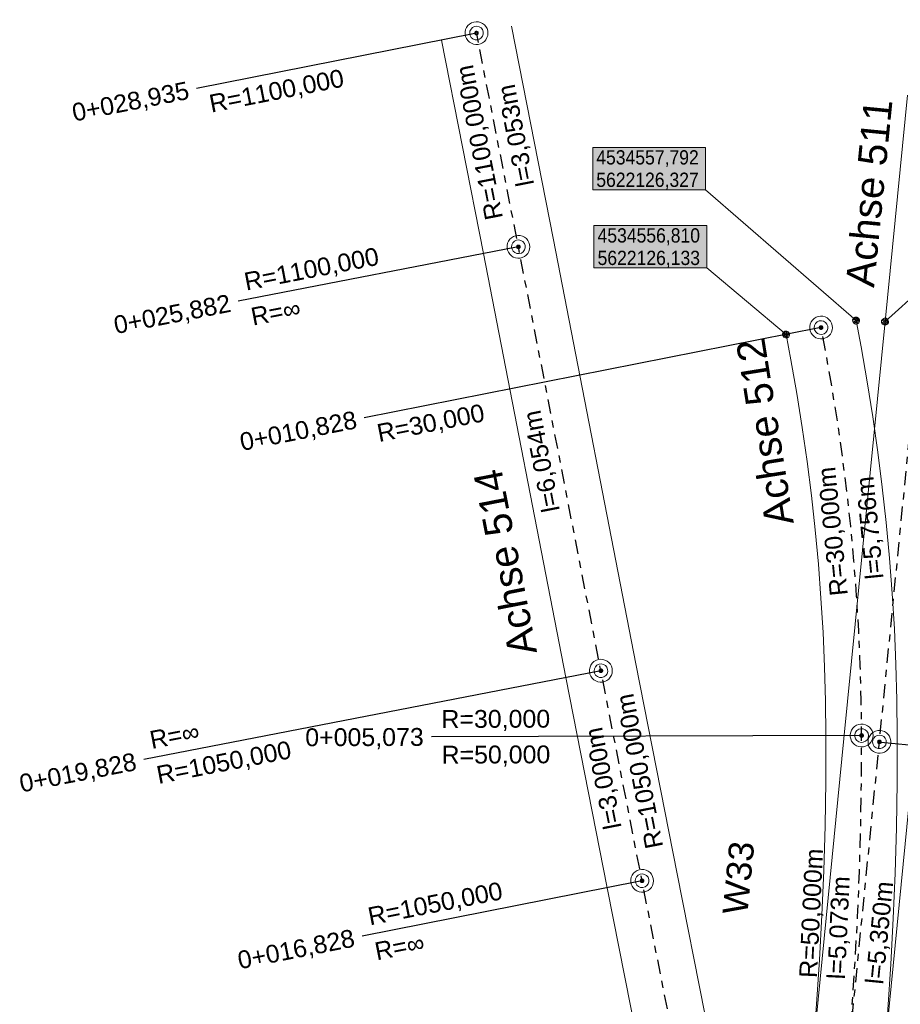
# Model space of a CAD drawing. Extents: x 4534497 to 4534598, y 5622071 to 5622343.
# Tile 4 of 44: x 4534546 to 4534558, y 5622117 to 5622131. Entities that reach past the tile are written whole.
import ezdxf

# ---------------------------------------------------------------- set-up
doc = ezdxf.new("R2010")
doc.units = 0
doc.linetypes.add('LT00000', pattern=[0])
doc.linetypes.add('LT00008', pattern=[0.42, 0.2, -0.1, 0.02, -0.1])
for name, color, linetype, lineweight, true_color in [('A-ELEMENTE', 18, 'LT00000', 5, 0x000000), ('A-LAENGEN', 18, 'LT00000', 5, 0x000000), ('Achsbeschriftung Gleis', 18, 'LT00000', 5, 0x000000), ('ACHSEN', 18, 'LT00000', 5, 0x000000), ('BESCHRIFTUNG', 18, 'LT00000', 5, 0x000000), ('GLEISE', 18, 'LT00000', 5, 0x000000), ('TXT- KOOR_A511', 18, 'LT00000', 5, 0x000000), ('txt- KOOR_A512', 18, 'LT00000', 5, 0x000000), ('W-NR', 18, 'LT00000', 5, 0x000000)]:
    doc.layers.add(name, color=color, linetype=linetype, lineweight=lineweight, true_color=true_color)
doc.styles.add('TS100', font='arial.ttf', dxfattribs={"height": 0.2})

# ---------------------------------------------------------------- blocks, each defined once
blk = doc.blocks.new('SYMB1109')
at = {"color": 0, "linetype": 'ByBlock', "lineweight": -2, "flags": 128}
for points in [[(0.5, 0), (0.489765, 0.100649), (0.459479, 0.197178), (0.410382, 0.285634), (0.344483, 0.362396), (0.264482, 0.424322), (0.173653, 0.468876), (0.075714, 0.494234), (-0.025325, 0.499358), (-0.125326, 0.484039), (-0.220197, 0.448902), (-0.306053, 0.395388), (-0.379379, 0.325686), (-0.437173, 0.242651), (-0.47707, 0.149682), (-0.497435, 0.050584), (-0.497435, -0.050584), (-0.47707, -0.149682), (-0.437173, -0.242651), (-0.379379, -0.325686), (-0.306053, -0.395388), (-0.220197, -0.448902), (-0.125326, -0.484039), (-0.025325, -0.499358), (0.075714, -0.494234), (0.173653, -0.468876), (0.264482, -0.424322), (0.344483, -0.362396), (0.410382, -0.285634), (0.459479, -0.197178), (0.489765, -0.100649), (0.5, 0)], [(0.3, 0), (0.283745, 0.09741), (0.236742, 0.184264), (0.164084, 0.25115), (0.073646, 0.29082), (-0.024774, 0.298975), (-0.120509, 0.274732), (-0.203184, 0.220717), (-0.263842, 0.142784), (-0.295908, 0.049378), (-0.295908, -0.049378), (-0.263842, -0.142784), (-0.203184, -0.220717), (-0.120509, -0.274732), (-0.024774, -0.298975), (0.073646, -0.29082), (0.164084, -0.25115), (0.236742, -0.184264), (0.283745, -0.09741), (0.3, 0)]]:
    blk.add_lwpolyline(points, close=True, dxfattribs=at)
blk = doc.blocks.new('SYMB151')
at = {"color": 0, "linetype": 'ByBlock', "lineweight": -2, "flags": 128}
for points in [[(0.5, 0), (0.489765, 0.100649), (0.459479, 0.197178), (0.410382, 0.285634), (0.344483, 0.362396), (0.264482, 0.424322), (0.173653, 0.468876), (0.075714, 0.494234), (-0.025325, 0.499358), (-0.125326, 0.484039), (-0.220197, 0.448902), (-0.306053, 0.395388), (-0.379379, 0.325686), (-0.437173, 0.242651), (-0.47707, 0.149682), (-0.497435, 0.050584), (-0.497435, -0.050584), (-0.47707, -0.149682), (-0.437173, -0.242651), (-0.379379, -0.325686), (-0.306053, -0.395388), (-0.220197, -0.448902), (-0.125326, -0.484039), (-0.025325, -0.499358), (0.075714, -0.494234), (0.173653, -0.468876), (0.264482, -0.424322), (0.344483, -0.362396), (0.410382, -0.285634), (0.459479, -0.197178), (0.489765, -0.100649), (0.5, 0)], [(0.26, 0), (0.24432, 0.088925), (0.199172, 0.167125), (0.13, 0.225167), (0.045149, 0.25605), (-0.045149, 0.25605), (-0.13, 0.225167), (-0.199172, 0.167125), (-0.24432, 0.088925), (-0.26, 0), (-0.24432, -0.088925), (-0.199172, -0.167125), (-0.13, -0.225167), (-0.045149, -0.25605), (0.045149, -0.25605), (0.13, -0.225167), (0.199172, -0.167125), (0.24432, -0.088925), (0.26, 0)]]:
    blk.add_lwpolyline(points, close=True, dxfattribs=at)

msp = doc.modelspace()

# ---------------------------------------------------------------- hatches: boundary and pattern name
at = {"layer": 'txt- KOOR_A512', "linetype": 'Continuous', "lineweight": 25, "true_color": 0xffffff}
for points in [[(4534554.101, 5622128.162), (4534555.681, 5622128.162), (4534555.681, 5622128.756), (4534554.101, 5622128.756)], [(4534554.119, 5622127.067), (4534555.699, 5622127.067), (4534555.699, 5622127.662), (4534554.119, 5622127.662)]]:
    msp.add_hatch(color=7, dxfattribs=at).paths.add_polyline_path(points)

# ---------------------------------------------------------------- linework, layer by layer
at = {"layer": 'ACHSEN', "color": 55, "linetype": 'LT00008', "lineweight": 25, "true_color": 0xa59d5a, "flags": 128}
msp.add_lwpolyline([(4534556.282, 5622101.806), (4534556.341, 5622102.436), (4534556.391, 5622103.066), (4534556.433, 5622103.697), (4534556.467, 5622104.329), (4534556.493, 5622104.961), (4534556.511, 5622105.593), (4534556.522, 5622106.225), (4534556.524, 5622106.871), (4534556.518, 5622107.361), (4534556.505, 5622107.851), (4534556.483, 5622108.34), (4534556.454, 5622108.829), (4534556.416, 5622109.317), (4534556.371, 5622109.805), (4534556.317, 5622110.292), (4534556.256, 5622110.778), (4534556.187, 5622111.263), (4534556.109, 5622111.747), (4534556.024, 5622112.229), (4534555.955, 5622112.59), (4534554.793, 5622118.476), (4534554.216, 5622121.42), (4534553.06, 5622127.362), (4534552.473, 5622130.358)], dxfattribs=at)
at = {"layer": 'ACHSEN', "color": 225, "linetype": 'LT00008', "lineweight": 25, "true_color": 0x97537d, "flags": 128}
msp.add_lwpolyline([(4534553.443, 5622091.04), (4534553.681, 5622091.626), (4534553.911, 5622092.215), (4534554.134, 5622092.807), (4534554.349, 5622093.402), (4534554.557, 5622093.999), (4534554.757, 5622094.599), (4534554.95, 5622095.202), (4534555.139, 5622095.819), (4534555.275, 5622096.29), (4534555.404, 5622096.762), (4534555.525, 5622097.237), (4534555.638, 5622097.714), (4534555.743, 5622098.192), (4534555.841, 5622098.672), (4534555.93, 5622099.154), (4534556.012, 5622099.637), (4534556.086, 5622100.121), (4534556.152, 5622100.607), (4534556.21, 5622101.093), (4534556.248, 5622101.458), (4534556.773, 5622106.782), (4534557.35, 5622112.624), (4534557.594, 5622115.098), (4534558.119, 5622120.423), (4534558.695, 5622126.264), (4534559.008, 5622129.438)], dxfattribs=at)
at = {"layer": 'ACHSEN', "color": 253, "linetype": 'LT00008', "lineweight": 25, "true_color": 0xbf95b0, "flags": 128}
msp.add_lwpolyline([(4534557.628, 5622115.447), (4534557.686, 5622116.077), (4534557.736, 5622116.707), (4534557.778, 5622117.338), (4534557.813, 5622117.97), (4534557.839, 5622118.602), (4534557.857, 5622119.234), (4534557.867, 5622119.866), (4534557.869, 5622120.512), (4534557.864, 5622121.002), (4534557.85, 5622121.491), (4534557.829, 5622121.981), (4534557.799, 5622122.47), (4534557.762, 5622122.958), (4534557.716, 5622123.446), (4534557.663, 5622123.933), (4534557.601, 5622124.419), (4534557.532, 5622124.904), (4534557.455, 5622125.388), (4534557.37, 5622125.87), (4534557.301, 5622126.23)], dxfattribs=at)
at = {"layer": 'BESCHRIFTUNG', "color": 55, "lineweight": 25, "true_color": 0xa59d5a}
for p, q in [((4534552.448, 5622130.353), (4534548.549, 5622129.583)), ((4534553.035, 5622127.358), (4534549.134, 5622126.599)), ((4534554.191, 5622121.415), (4534547.811, 5622120.174)), ((4534554.768, 5622118.471), (4534550.869, 5622117.701))]:
    msp.add_line(p, q, dxfattribs=at)
at = {"layer": 'BESCHRIFTUNG', "color": 253, "lineweight": 25, "true_color": 0xbf95b0}
for p, q in [((4534557.276, 5622126.226), (4534550.9, 5622124.966)), ((4534557.844, 5622120.512), (4534551.844, 5622120.493))]:
    msp.add_line(p, q, dxfattribs=at)
at = {"layer": 'BESCHRIFTUNG', "color": 225, "lineweight": 25, "true_color": 0x97537d}
msp.add_line((4534558.144, 5622120.42), (4534560.109, 5622120.226), dxfattribs=at)
at = {"layer": 'GLEISE', "color": 18, "lineweight": 18, "true_color": 0x000000, "flags": 128}
for points in [[(4534556.78, 5622101.757), (4534556.839, 5622102.393), (4534556.889, 5622103.03), (4534556.932, 5622103.667), (4534556.966, 5622104.305), (4534556.993, 5622104.943), (4534557.011, 5622105.582), (4534557.022, 5622106.221), (4534557.024, 5622106.873), (4534557.018, 5622107.371), (4534557.004, 5622107.869), (4534556.982, 5622108.366), (4534556.952, 5622108.863), (4534556.914, 5622109.36), (4534556.868, 5622109.856), (4534556.814, 5622110.351), (4534556.751, 5622110.845), (4534556.681, 5622111.338), (4534556.602, 5622111.83), (4534556.516, 5622112.32), (4534556.446, 5622112.687), (4534555.283, 5622118.573), (4534554.707, 5622121.515), (4534553.551, 5622127.458), (4534552.963, 5622130.455)], [(4534555.785, 5622101.855), (4534555.842, 5622102.479), (4534555.892, 5622103.103), (4534555.934, 5622103.728), (4534555.968, 5622104.353), (4534555.993, 5622104.978), (4534556.011, 5622105.604), (4534556.022, 5622106.23), (4534556.024, 5622106.869), (4534556.018, 5622107.351), (4534556.005, 5622107.833), (4534555.984, 5622108.314), (4534555.955, 5622108.795), (4534555.918, 5622109.275), (4534555.873, 5622109.755), (4534555.821, 5622110.234), (4534555.76, 5622110.712), (4534555.692, 5622111.188), (4534555.616, 5622111.664), (4534555.533, 5622112.139), (4534555.465, 5622112.493), (4534554.302, 5622118.379), (4534553.725, 5622121.325), (4534552.569, 5622127.267), (4534551.982, 5622130.261)], [(4534552.981, 5622091.231), (4534553.217, 5622091.811), (4534553.444, 5622092.395), (4534553.665, 5622092.98), (4534553.878, 5622093.569), (4534554.084, 5622094.161), (4534554.282, 5622094.755), (4534554.473, 5622095.351), (4534554.66, 5622095.962), (4534554.794, 5622096.425), (4534554.92, 5622096.89), (4534555.039, 5622097.357), (4534555.15, 5622097.825), (4534555.254, 5622098.296), (4534555.35, 5622098.768), (4534555.438, 5622099.241), (4534555.518, 5622099.716), (4534555.591, 5622100.193), (4534555.656, 5622100.67), (4534555.713, 5622101.148), (4534555.75, 5622101.507), (4534556.276, 5622106.831), (4534556.852, 5622112.673), (4534557.096, 5622115.148), (4534557.621, 5622120.472), (4534558.198, 5622126.313), (4534558.511, 5622129.488)], [(4534553.905, 5622090.849), (4534554.146, 5622091.441), (4534554.378, 5622092.036), (4534554.603, 5622092.634), (4534554.821, 5622093.235), (4534555.03, 5622093.838), (4534555.233, 5622094.444), (4534555.427, 5622095.052), (4534555.618, 5622095.676), (4534555.756, 5622096.154), (4534555.887, 5622096.635), (4534556.01, 5622097.118), (4534556.125, 5622097.602), (4534556.232, 5622098.089), (4534556.331, 5622098.577), (4534556.422, 5622099.066), (4534556.506, 5622099.557), (4534556.581, 5622100.05), (4534556.648, 5622100.543), (4534556.707, 5622101.038), (4534556.746, 5622101.409), (4534557.271, 5622106.733), (4534557.847, 5622112.575), (4534558.091, 5622115.049), (4534558.616, 5622120.374), (4534559.193, 5622126.215), (4534559.506, 5622129.389)], [(4534558.126, 5622115.398), (4534558.184, 5622116.034), (4534558.235, 5622116.671), (4534558.278, 5622117.308), (4534558.312, 5622117.946), (4534558.338, 5622118.584), (4534558.357, 5622119.222), (4534558.367, 5622119.861), (4534558.369, 5622120.513), (4534558.364, 5622121.011), (4534558.35, 5622121.509), (4534558.328, 5622122.007), (4534558.298, 5622122.504), (4534558.26, 5622123), (4534558.214, 5622123.496), (4534558.159, 5622123.991), (4534558.097, 5622124.486), (4534558.027, 5622124.979), (4534557.948, 5622125.47), (4534557.862, 5622125.961), (4534557.792, 5622126.327)], [(4534557.13, 5622115.496), (4534557.188, 5622116.119), (4534557.238, 5622116.744), (4534557.279, 5622117.368), (4534557.313, 5622117.993), (4534557.339, 5622118.619), (4534557.357, 5622119.245), (4534557.367, 5622119.871), (4534557.369, 5622120.51), (4534557.364, 5622120.992), (4534557.351, 5622121.473), (4534557.329, 5622121.955), (4534557.3, 5622122.435), (4534557.264, 5622122.916), (4534557.219, 5622123.395), (4534557.166, 5622123.874), (4534557.106, 5622124.352), (4534557.038, 5622124.829), (4534556.962, 5622125.305), (4534556.878, 5622125.779), (4534556.81, 5622126.133)]]:
    msp.add_lwpolyline(points, dxfattribs=at)
at = {"layer": 'TXT- KOOR_A511'}
msp.add_line((4534559.847, 5622127.808), (4534558.198, 5622126.313), dxfattribs=at)
at = {"layer": 'TXT- KOOR_A511', "flags": 128}
msp.add_lwpolyline([(4534558.165, 5622126.35), (4534558.19, 5622126.362), (4534558.215, 5622126.36), (4534558.234, 5622126.347), (4534558.246, 5622126.322), (4534558.244, 5622126.298), (4534558.231, 5622126.277), (4534558.205, 5622126.264), (4534558.179, 5622126.268), (4534558.161, 5622126.28), (4534558.15, 5622126.3), (4534558.15, 5622126.327), (4534558.165, 5622126.35)], close=True, dxfattribs=at)
msp.add_lwpolyline([(4534558.162, 5622126.308), (4534558.189, 5622126.278), (4534558.217, 5622126.277), (4534558.163, 5622126.336), (4534558.178, 5622126.35), (4534558.232, 5622126.29), (4534558.233, 5622126.319), (4534558.206, 5622126.348)], dxfattribs=at)
at = {"layer": 'txt- KOOR_A512'}
for p, q in [((4534555.681, 5622128.162), (4534557.792, 5622126.327)), ((4534555.699, 5622127.067), (4534556.81, 5622126.133))]:
    msp.add_line(p, q, dxfattribs=at)
at = {"layer": 'txt- KOOR_A512', "flags": 128}
for points in [[(4534554.101, 5622128.162), (4534555.681, 5622128.162), (4534555.681, 5622128.756), (4534554.101, 5622128.756), (4534554.101, 5622128.162)], [(4534554.119, 5622127.067), (4534555.699, 5622127.067), (4534555.699, 5622127.662), (4534554.119, 5622127.662), (4534554.119, 5622127.067)], [(4534557.759, 5622126.29), (4534557.744, 5622126.314), (4534557.743, 5622126.339), (4534557.754, 5622126.36), (4534557.777, 5622126.375), (4534557.802, 5622126.375), (4534557.824, 5622126.364), (4534557.839, 5622126.34), (4534557.839, 5622126.314), (4534557.829, 5622126.295), (4534557.81, 5622126.282), (4534557.783, 5622126.278), (4534557.759, 5622126.29)], [(4534556.778, 5622126.096), (4534556.763, 5622126.12), (4534556.762, 5622126.144), (4534556.773, 5622126.165), (4534556.795, 5622126.181), (4534556.82, 5622126.182), (4534556.842, 5622126.171), (4534556.858, 5622126.147), (4534556.858, 5622126.121), (4534556.848, 5622126.102), (4534556.83, 5622126.088), (4534556.803, 5622126.084), (4534556.778, 5622126.096)]]:
    msp.add_lwpolyline(points, close=True, dxfattribs=at)
for points in [[(4534557.801, 5622126.292), (4534557.827, 5622126.323), (4534557.825, 5622126.351), (4534557.773, 5622126.29), (4534557.758, 5622126.304), (4534557.81, 5622126.364), (4534557.782, 5622126.362), (4534557.756, 5622126.332)], [(4534556.821, 5622126.099), (4534556.846, 5622126.129), (4534556.844, 5622126.158), (4534556.792, 5622126.096), (4534556.777, 5622126.109), (4534556.829, 5622126.171), (4534556.8, 5622126.168), (4534556.775, 5622126.137)]]:
    msp.add_lwpolyline(points, dxfattribs=at)

# ---------------------------------------------------------------- block references
at = {"layer": 'A-ELEMENTE', "color": 18, "true_color": 0x000000, "xscale": 0.32, "yscale": 0.32, "zscale": 0.32}
for p, rotation in [((4534552.473, 5622130.358), 11.171594), ((4534553.06, 5622127.362), 11.171594), ((4534557.301, 5622126.23), 11.171594), ((4534554.216, 5622121.42), 11.171594), ((4534557.869, 5622120.512), 0.179086), ((4534558.119, 5622120.423), 354.366074), ((4534554.793, 5622118.476), 11.171594)]:
    msp.add_blockref('SYMB1109', p, dxfattribs=dict(at, rotation=rotation))
at = {"layer": 'BESCHRIFTUNG', "color": 55, "true_color": 0xa59d5a, "xscale": 0.05, "yscale": 0.05, "zscale": 0.05}
for p, rotation in [((4534552.473, 5622130.358), 191.166889), ((4534553.06, 5622127.362), 191.007892), ((4534554.216, 5622121.42), 191.007892), ((4534554.793, 5622118.476), 191.171594)]:
    msp.add_blockref('SYMB151', p, dxfattribs=dict(at, rotation=rotation))
at = {"layer": 'BESCHRIFTUNG', "color": 253, "true_color": 0xbf95b0, "xscale": 0.05, "yscale": 0.05, "zscale": 0.05}
for p, rotation in [((4534557.301, 5622126.23), 191.171594), ((4534557.869, 5622120.512), 180.179086)]:
    msp.add_blockref('SYMB151', p, dxfattribs=dict(at, rotation=rotation))
at = {"layer": 'BESCHRIFTUNG', "color": 225, "true_color": 0x97537d, "xscale": 0.05, "yscale": 0.05, "zscale": 0.05, "rotation": 354.366074}
msp.add_blockref('SYMB151', (4534558.119, 5622120.423), dxfattribs=at)

# ---------------------------------------------------------------- texts
at = {"layer": 'A-ELEMENTE', "color": 18, "true_color": 0x000000, "style": 'TS100'}
for s, rotation, p in [('R=1100,000m', 101.0874, (4534552.844, 5622127.767)), ('R=30,000m', 95.6753, (4534557.676, 5622122.482)), ('R=1050,000m', 101.0897, (4534555.09, 5622118.954)), ('R=50,000m', 87.2726, (4534557.243, 5622117.109)), ('l=5,073m', 87.2726, (4534557.636, 5622117.09))]:
    msp.add_text(s, height=0.25, rotation=rotation, dxfattribs=at).set_placement(p)
at = {"layer": 'A-LAENGEN', "color": 18, "true_color": 0x000000, "style": 'TS100'}
for s, rotation, p in [('l=3,053m', 101.0874, (4534553.282, 5622128.238)), ('l=6,054m', 101.0079, (4534553.641, 5622123.669)), ('l=5,756m', 95.6753, (4534558.176, 5622122.716)), ('l=3,000m', 101.0897, (4534554.507, 5622119.225)), ('l=5,350m', 84.3661, (4534558.17, 5622117.016))]:
    msp.add_text(s, height=0.25, rotation=rotation, dxfattribs=at).set_placement(p)
at = {"layer": 'Achsbeschriftung Gleis', "color": 225, "lineweight": 25, "true_color": 0x97537d, "style": 'TS100'}
msp.add_text('Achse 511', height=0.4, rotation=84.3661, dxfattribs=at).set_placement((4534558.043, 5622126.783))
at = {"layer": 'Achsbeschriftung Gleis', "color": 253, "lineweight": 25, "true_color": 0xbf95b0, "style": 'TS100'}
msp.add_text('Achse 512', height=0.4, rotation=99.0676, dxfattribs=at).set_placement((4534556.919, 5622123.49))
at = {"layer": 'Achsbeschriftung Gleis', "color": 55, "lineweight": 25, "true_color": 0xa59d5a, "style": 'TS100'}
msp.add_text('Achse 514', height=0.4, rotation=101.0079, dxfattribs=at).set_placement((4534553.322, 5622121.678))
at = {"layer": 'BESCHRIFTUNG', "color": 55, "lineweight": 25, "true_color": 0xa59d5a, "style": 'TS100'}
for s, rotation, p in [('R=1100,000', 11.1669, (4534548.756, 5622129.242)), ('0+028,935', 11.1669, (4534546.834, 5622129.117)), ('R=1100,000', 11.0079, (4534549.245, 5622126.748)), ('0+025,882', 11.0079, (4534547.418, 5622126.138)), ('R=1050,000', 11.0079, (4534548.017, 5622119.832)), ('0+019,828', 11.0079, (4534546.095, 5622119.713)), ('R=1050,000', 11.1716, (4534550.979, 5622117.85)), ('0+016,828', 11.1716, (4534549.154, 5622117.235))]:
    msp.add_text(s, height=0.25, rotation=rotation, dxfattribs=at).set_placement(p)
at = {"layer": 'BESCHRIFTUNG', "color": 55, "lineweight": 25, "true_color": 0xa59d5a, "style": 'TS100', "width": 0.99}
for rotation, p in [(11.0079, (4534549.34, 5622126.257)), (11.0079, (4534547.922, 5622120.323)), (11.1716, (4534551.076, 5622117.36))]:
    msp.add_text('R=∞', height=0.25, rotation=rotation, dxfattribs=at).set_placement(p)
at = {"layer": 'BESCHRIFTUNG', "color": 253, "lineweight": 25, "true_color": 0xbf95b0, "style": 'TS100'}
for s, rotation, p in [('R=30,000', 11.1716, (4534551.107, 5622124.625)), ('0+010,828', 11.1716, (4534549.185, 5622124.5)), ('R=30,000', 0.1791, (4534551.981, 5622120.618)), ('0+005,073', 0.1791, (4534550.073, 5622120.362)), ('R=50,000', 0.1791, (4534551.983, 5622120.118))]:
    msp.add_text(s, height=0.25, rotation=rotation, dxfattribs=at).set_placement(p)
at = {"layer": 'txt- KOOR_A512', "color": 253, "lineweight": 25, "true_color": 0xbf95b0, "style": 'TS100', "width": 0.88}
for s, p in [('4534557,792 ', (4534554.151, 5622128.516)), ('5622126,327', (4534554.151, 5622128.202)), ('4534556,810 ', (4534554.169, 5622127.422)), ('5622126,133', (4534554.169, 5622127.107))]:
    msp.add_text(s, height=0.2, dxfattribs=at).set_placement(p)
at = {"layer": 'W-NR', "color": 18, "lineweight": 18, "true_color": 0x000000, "style": 'TS100', "width": 1.02}
msp.add_text('W33', height=0.35, rotation=84.3661, dxfattribs=at).set_placement((4534556.267, 5622117.989))

doc.saveas('drawing.dxf')
